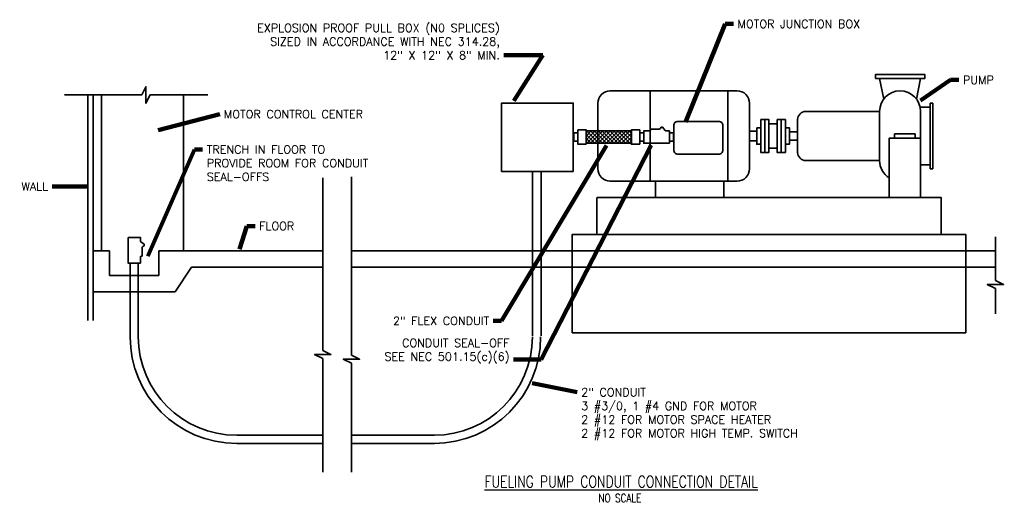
# Model space of a CAD drawing. Extents: x -723 to -2, y -205 to 148.
import ezdxf

# ---------------------------------------------------------------- set-up
doc = ezdxf.new("R2010")
doc.units = 0
doc.header["$MEASUREMENT"] = 0
doc.layers.add('E-Anno-Text', color=53, linetype='Continuous', lineweight=25)
doc.layers.add('E-Detl-Grph', color=33, linetype='Continuous', lineweight=35)
doc.styles.add('NOTES', font='romans.shx')
doc.styles.add('Style-romans', font='romans.shx')
doc.dimstyles.new('EARCH', dxfattribs={"dimtxt": 0.125, "dimasz": 0.125, "dimexe": 0.0625, "dimexo": 0.0625, "dimgap": 0.0625, "dimtad": 1, "dimdec": 4, "dimzin": 3, "dimdsep": 46, "dimlunit": 4, "dimtxsty": 'NOTES', "dimcen": 0.09, "dimclrd": 256, "dimclre": 256, "dimadec": 0, "dimazin": 0, "dimtfac": 0.75, "dimtdec": 4, "dimtmove": 1, "dimatfit": 3, "dimfxl": 0, "dimfrac": 1, "dimtolj": 1, "dimtzin": 3, "dimlwd": 18, "dimlwe": 18, "dimarcsym": 0})

msp = doc.modelspace()

# ---------------------------------------------------------------- linework, layer by layer
at = {"layer": 'E-Detl-Grph'}
for p, q in [((-90.03, 89.69), (-93.03, 104.69)), ((-66.03, 89.69), (-63.03, 104.69)), ((-261.03, 95.69), (-261.03, 29.69)), ((-204.03, 95.69), (-204.03, 29.69)), ((-672.71, 92.69), (-672.71, -72.31)), ((-668.71, 92.69), (-668.71, -72.31)), ((-662.71, -21.31), (-662.71, 92.69)), ((-602.71, -21.31), (-602.71, 92.69)), ((-56.03, 86.69), (-54.03, 86.69)), ((-56.03, 86.69), (-56.03, 38.69)), ((-54.03, 86.69), (-54.03, 38.69)), ((-63.33, 83.69), (-56.03, 83.69)), ((-63.03, 17.69), (-63.03, 80.69)), ((-153.03, 74.69), (-153.03, 50.69)), ((-307.8, 65.51), (-306.93, 66.38)), ((-307.79, 59.86), (-301.27, 66.38)), ((-307.79, 65.52), (-306.93, 66.38)), ((-307.77, 59.88), (-301.27, 66.38)), ((-307.74, 62.74), (-304.1, 66.38)), ((-307.73, 62.75), (-304.1, 66.38)), ((-298.61, 57.38), (-307.61, 66.38)), ((-298.61, 57.38), (-307.61, 66.38)), ((-307.44, 57.38), (-298.44, 66.38)), ((-307.44, 57.38), (-298.44, 66.38)), ((-295.79, 57.38), (-304.79, 66.38)), ((-295.79, 57.38), (-304.79, 66.38)), ((-304.61, 57.38), (-295.61, 66.38)), ((-304.61, 57.38), (-295.61, 66.38)), ((-292.96, 57.38), (-301.96, 66.38)), ((-292.96, 57.38), (-301.96, 66.38)), ((-301.78, 57.38), (-292.78, 66.38)), ((-301.78, 57.38), (-292.78, 66.38)), ((-290.13, 57.38), (-299.13, 66.38)), ((-290.13, 57.38), (-299.13, 66.38)), ((-298.95, 57.38), (-289.95, 66.38)), ((-298.95, 57.38), (-289.95, 66.38)), ((-287.3, 57.38), (-296.3, 66.38)), ((-287.3, 57.38), (-296.3, 66.38)), ((-296.13, 57.38), (-287.13, 66.38)), ((-296.13, 57.38), (-287.13, 66.38)), ((-284.47, 57.38), (-293.47, 66.38)), ((-284.47, 57.38), (-293.47, 66.38)), ((-293.3, 57.38), (-284.3, 66.38)), ((-293.3, 57.38), (-284.3, 66.38)), ((-281.64, 57.38), (-290.64, 66.38)), ((-281.64, 57.38), (-290.64, 66.38)), ((-290.47, 57.38), (-281.47, 66.38)), ((-290.47, 57.38), (-281.47, 66.38)), ((-278.82, 57.38), (-287.82, 66.38)), ((-278.82, 57.38), (-287.82, 66.38)), ((-287.64, 57.38), (-278.64, 66.38)), ((-287.64, 57.38), (-278.64, 66.38)), ((-275.99, 57.38), (-284.99, 66.38)), ((-275.99, 57.38), (-284.99, 66.38)), ((-284.81, 57.38), (-275.81, 66.38)), ((-284.81, 57.38), (-275.81, 66.38)), ((-274.67, 58.89), (-282.16, 66.38)), ((-274.67, 58.89), (-282.16, 66.38)), ((-274.67, 61.72), (-279.33, 66.38)), ((-274.67, 61.72), (-279.33, 66.38)), ((-274.67, 64.55), (-276.5, 66.38)), ((-274.67, 64.55), (-276.5, 66.38)), ((-274.67, 65.84), (-275.21, 66.38)), ((-274.67, 65.84), (-275.21, 66.38)), ((-260.96, 66.38), (-260.96, 66.51)), ((-260.96, 66.38), (-260.96, 66.51)), ((-301.44, 57.38), (-307.81, 63.74)), ((-304.27, 57.38), (-307.77, 60.87)), ((-301.44, 57.38), (-307.75, 63.68)), ((-307.1, 57.38), (-307.74, 58.02)), ((-307.1, 57.38), (-307.7, 57.98)), ((-304.27, 57.38), (-307.68, 60.78)), ((-281.98, 57.38), (-274.67, 64.69)), ((-281.98, 57.38), (-274.67, 64.69)), ((-279.16, 57.38), (-274.67, 61.86)), ((-279.16, 57.38), (-274.67, 61.86)), ((-276.33, 57.38), (-274.67, 59.04)), ((-276.33, 57.38), (-274.67, 59.04)), ((-275.23, 57.38), (-274.67, 57.94)), ((-275.23, 57.38), (-274.67, 57.94)), ((-86.03, 17.69), (-86.03, 61.19)), ((-86.03, 61.19), (-63.03, 61.19)), ((-82.03, 61.19), (-82.03, 64.19)), ((-67.03, 64.19), (-82.03, 64.19)), ((-67.03, 61.19), (-67.03, 64.19)), ((-147.03, 44.69), (-145.43, 44.69)), ((-347.23, -83.47), (-347.23, 36.25)), ((-340.77, 36.79), (-340.77, -83.47)), ((-56.03, 41.69), (-63.03, 41.69)), ((-54.03, 38.69), (-56.03, 38.69)), ((-257.03, 17.84), (-257.03, 29.69)), ((-228.71, 29.69), (-238.71, 29.69)), ((-207.03, 17.84), (-207.03, 29.69)), ((-130.91, 17.69), (-299.71, 17.69)), ((-668.71, -21.31), (-656.71, -21.31)), ((-656.71, -21.31), (-656.71, -39.31)), ((-620.71, -39.31), (-620.71, -21.31)), ((-620.71, -21.31), (-500.71, -21.31)), ((-8.36, -21.31), (-479.71, -21.31)), ((-641.71, -30.31), (-641.71, -84.31)), ((-635.71, -30.31), (-635.71, -84.31)), ((-596.71, -33.31), (-608.71, -51.31)), ((-500.71, -33.31), (-596.71, -33.31)), ((-64.36, -33.31), (-479.71, -33.31)), ((-8.25, -33.31), (-135.35, -33.31)), ((-656.71, -39.31), (-620.71, -39.31)), ((-608.71, -51.31), (-668.71, -51.31)), ((-500.71, -156.31), (-563.71, -156.31)), ((-479.71, -156.31), (-418.99, -156.31)), ((-563.71, -162.31), (-500.71, -162.31)), ((-479.71, -162.31), (-418.99, -162.31))]:
    msp.add_line(p, q, dxfattribs=at)
at = {"layer": 'E-Detl-Grph', "flags": 128}
for points in [[(-584.71, 92.69), (-627.14, 92.69), (-630.14, 86.69), (-630.14, 98.69), (-633.14, 92.69), (-689.71, 92.69)], [(-147.03, 44.69), (-93.03, 44.69), (-93.03, 80.69), (-147.03, 80.69)], [(-500.71, -183.31), (-500.71, -100.25), (-506.71, -97.25), (-494.71, -97.25), (-500.71, -94.25), (-500.71, 32.17)], [(-479.71, -183.31), (-479.71, -103.66), (-485.71, -100.66), (-473.71, -100.66), (-479.71, -97.66), (-479.71, 32.69)], [(-300.03, 17.69), (-300.03, -9.31), (-146.44, -9.31)], [(-129.7, -9.31), (-48.03, -9.31), (-48.03, 17.69), (-131.03, 17.69)], [(-128.03, -9.31), (-318.03, -9.31), (-318.03, -81.31), (-129.36, -81.31)], [(-135.03, -81.31), (-30.03, -81.31), (-30.03, -9.31), (-131.03, -9.31)], [(-8.25, -67.58), (-8.25, -49.04), (-14.25, -46.04), (-2.25, -46.04), (-8.25, -43.04), (-8.25, -11.16)]]:
    msp.add_lwpolyline(points, dxfattribs=at)
for points in [[(-229.34, 29.69), (-197.28, 29.69, 0.414214), (-188.28, 38.69), (-188.28, 86.69, 0.414214), (-197.28, 95.69), (-290.28, 95.69, 0.414214), (-299.28, 86.69), (-299.28, 38.69, 0.414214), (-290.28, 29.69), (-238.72, 29.69)], [(-207.71, 70.37), (-207.71, 52.37, -0.414214), (-210.71, 49.37), (-240.71, 49.37, -0.414214), (-243.71, 52.37), (-243.71, 70.37, -0.414214), (-240.71, 73.37), (-210.71, 73.37, -0.414214), (-207.71, 70.37)], [(-246.92, 57.38), (-246.92, 66.38), (-249.54, 66.38, -0.237082), (-250.14, 66.68), (-251.9, 69.04, 0.237149), (-252.2, 69.19), (-252.2, 69.19), (-252.84, 69.19), (-252.84, 69.19, 0.292018), (-253.18, 68.97), (-253.54, 68.18, -0.29214), (-254.22, 67.74), (-254.22, 67.74), (-260.25, 67.74, 0.414214), (-260.62, 67.37), (-260.62, 67.13, -0.414214), (-261.37, 66.38), (-265.67, 66.38), (-265.67, 57.38), (-246.92, 57.38)], [(-246.92, 57.38), (-246.92, 66.38), (-249.54, 66.38, -0.237082), (-250.14, 66.68), (-251.9, 69.04, 0.237149), (-252.2, 69.19), (-252.2, 69.19), (-252.84, 69.19), (-252.84, 69.19, 0.292018), (-253.18, 68.97), (-253.54, 68.18, -0.29214), (-254.22, 67.74), (-254.22, 67.74), (-260.25, 67.74, 0.414214), (-260.62, 67.37), (-260.62, 67.13, -0.414214), (-261.37, 66.38), (-265.67, 66.38), (-265.67, 57.38), (-246.92, 57.38)], [(-643.21, -11.56), (-634.21, -11.56), (-634.21, -14.18, 0.237082), (-633.91, -14.78), (-631.55, -16.54), (-631.55, -16.54, -0.237149), (-631.4, -16.84), (-631.4, -16.84), (-631.4, -17.47), (-631.4, -17.47, -0.292018), (-631.62, -17.81), (-631.62, -17.81), (-632.41, -18.18, 0.29214), (-632.85, -18.86), (-632.85, -18.86), (-632.85, -24.89, -0.414214), (-633.22, -25.26), (-633.46, -25.26, 0.414214), (-634.21, -26.01), (-634.21, -30.31), (-643.21, -30.31), (-643.21, -11.56)]]:
    msp.add_lwpolyline(points, format="xyb", dxfattribs=at)
at = {"layer": 'E-Detl-Grph'}
for centre, radius, start, end in [((-78.03, 80.69), 15, 90, 180), ((-78.03, 80.69), 15, 0, 90), ((-147.03, 74.69), 6, 90, 180), ((-147.03, 50.69), 6, 180, 270), ((-78.03, 44.69), 15, 180, 237.76905), ((-563.71, -84.31), 78, 180, 270), ((-563.71, -84.31), 72, 180, 270), ((-419.23, -84.31), 72, 270, 0), ((-419.23, -84.31), 78, 270, 0)]:
    msp.add_arc(centre, radius, start, end, dxfattribs=at)
for points in [[(-96.03, 104.69), (-60.03, 104.69), (-60.03, 107.69), (-96.03, 107.69)], [(-369.8, 36.79), (-317.26, 36.79), (-317.26, 86.72), (-369.8, 86.72)], [(-180.03, 74.69), (-177.03, 74.69), (-177.03, 50.69), (-180.03, 50.69)], [(-177.03, 74.69), (-174.03, 74.69), (-174.03, 50.69), (-177.03, 50.69)], [(-168.03, 74.69), (-165.03, 74.69), (-165.03, 50.69), (-168.03, 50.69)], [(-165.03, 74.69), (-162.03, 74.69), (-162.03, 50.69), (-165.03, 50.69)], [(-313.84, 64.88), (-316.84, 64.88), (-316.84, 58.88), (-313.84, 58.88)], [(-313.84, 64.88), (-316.84, 64.88), (-316.84, 58.88), (-313.84, 58.88)], [(-307.84, 56.63), (-313.84, 56.63), (-313.84, 67.13), (-307.84, 67.13)], [(-307.84, 56.63), (-313.84, 56.63), (-313.84, 67.13), (-307.84, 67.13)], [(-274.67, 57.38), (-307.77, 57.38), (-307.77, 66.37), (-274.67, 66.37)], [(-274.67, 57.38), (-307.77, 57.38), (-307.77, 66.37), (-274.67, 66.37)], [(-268.67, 56.63), (-274.67, 56.63), (-274.67, 67.13), (-268.67, 67.13)], [(-268.67, 56.63), (-274.67, 56.63), (-274.67, 67.13), (-268.67, 67.13)], [(-265.67, 64.88), (-268.67, 64.88), (-268.67, 58.88), (-265.67, 58.88)], [(-265.67, 64.88), (-268.67, 64.88), (-268.67, 58.88), (-265.67, 58.88)], [(-243.92, 64.88), (-246.92, 64.88), (-246.92, 58.88), (-243.92, 58.88)], [(-183.03, 59.13), (-188.28, 59.13), (-188.28, 66.25), (-183.03, 66.25)], [(-183.03, 68.69), (-180.03, 68.69), (-180.03, 56.69), (-183.03, 56.69)], [(-174.03, 71.69), (-168.03, 71.69), (-168.03, 53.69), (-174.03, 53.69)], [(-162.03, 68.69), (-159.03, 68.69), (-159.03, 56.69), (-162.03, 56.69)], [(-159.03, 65.69), (-153.03, 65.69), (-153.03, 59.69), (-159.03, 59.69)]]:
    msp.add_3dface(points, dxfattribs=at)

# ---------------------------------------------------------------- texts
at = {"layer": 'E-Anno-Text', "char_height": 6, "style": 'NOTES'}
for s, insert, attachment_point in [('\\Fromans.shx;EXPLOSION PROOF PULL BOX (N0 SPLICES)\\PSIZED IN ACCORDANCE WITH NEC 314.28,\\P12" X 12" X 8" MIN.', (-371.09, 118.75), 9), ('\\Fromans.shx;MOTOR JUNCTION BOX', (-197.03, 144.69), 4), ('\\Fromans.shx;PUMP', (-32.03, 103.69), 4), ('\\Fromans.shx;MOTOR CONTROL CENTER', (-573.07, 78.65), 4), ('\\Fromans.shx;TRENCH IN FLOOR TO\\PPROVIDE ROOM FOR CONDUIT\\PSEAL-OFFS', (-585.61, 55.84), 1), ('\\Fromans.shx;WALL', (-701.71, 22.69), 9), ('\\Fromans.shx;FLOOR', (-547.26, -3.2), 4), ('\\Fromans.shx;2" FLEX CONDUIT', (-378.83, -75.62), 9), ('\\Fromans.shx;CONDUIT SEAL-OFF\\PSEE NEC 501.15(c)(6)', (-363.94, -103.78), 9), ('\\Fromans.shx;2" CONDUIT\\P3 #3/0, 1 #4 GND FOR MOTOR\\P2 #12 FOR MOTOR SPACE HEATER\\P2 #12 FOR MOTOR HIGH TEMP. SWITCH', (-311.46, -121.89), 1)]:
    msp.add_mtext(s, dxfattribs=dict(at, insert=insert, attachment_point=attachment_point))
at = {"layer": 'E-Anno-Text', "attachment_point": 5, "line_spacing_factor": 0.722892, "style": 'NOTES'}
for s, insert, char_height in [('\\Fromans.shx;\\W0.787275x;\\LFUELING PUMP CONDUIT CONNECTION DETAIL', (-282.22, -190.31), 8.4062), ('\\Fromans.shx;\\W0.787275x;NO SCALE', (-283.16, -202.31), 6)]:
    msp.add_mtext(s, dxfattribs=dict(at, insert=insert, char_height=char_height))

# ---------------------------------------------------------------- leaders
at = {"layer": 'E-Anno-Text', "annotation_type": 0, "has_hookline": 1}
for points, hookline_direction, text_width in [([(-235.03, 72.69), (-206.03, 144.69), (-200.03, 144.69)], 0, 107.71), ([(-63.03, 88.69), (-41.03, 103.69), (-35.03, 103.69)], 0, 30.29), ([(-628.71, -25.31), (-594.61, 52.84), (-588.61, 52.84)], 0, 141.43), ([(-293.01, 55.7), (-369.83, -72.62), (-375.83, -72.62)], 1, 86.29), ([(-561.62, -20.11), (-556.26, -3.2), (-550.26, -3.2)], 0, 33.71)]:
    msp.add_leader(points, dimstyle='EARCH', override={"dimscale": 48, "dimtad": 0, "dimtxsty": 'Style-romans', "dimclrd": 0, "dimlwd": 65534}, dxfattribs=dict(at, hookline_direction=hookline_direction, text_width=text_width))
at = {"layer": 'E-Anno-Text'}
for points in [[(-360.86, 88.31), (-339.49, 121.75), (-368.09, 121.75)], [(-621.07, 66.85), (-576.07, 78.65)], [(-260.23, 55.95), (-340.77, -100.78), (-360.94, -100.78)], [(-672.71, 25.69), (-698.71, 25.69)], [(-347.45, -118.31), (-314.46, -124.89)]]:
    msp.add_leader(points, dimstyle='EARCH', override={"dimscale": 48, "dimtad": 0, "dimtxsty": 'Style-romans', "dimclrd": 0, "dimlwd": 65534}, dxfattribs=at)

doc.saveas('drawing.dxf')
